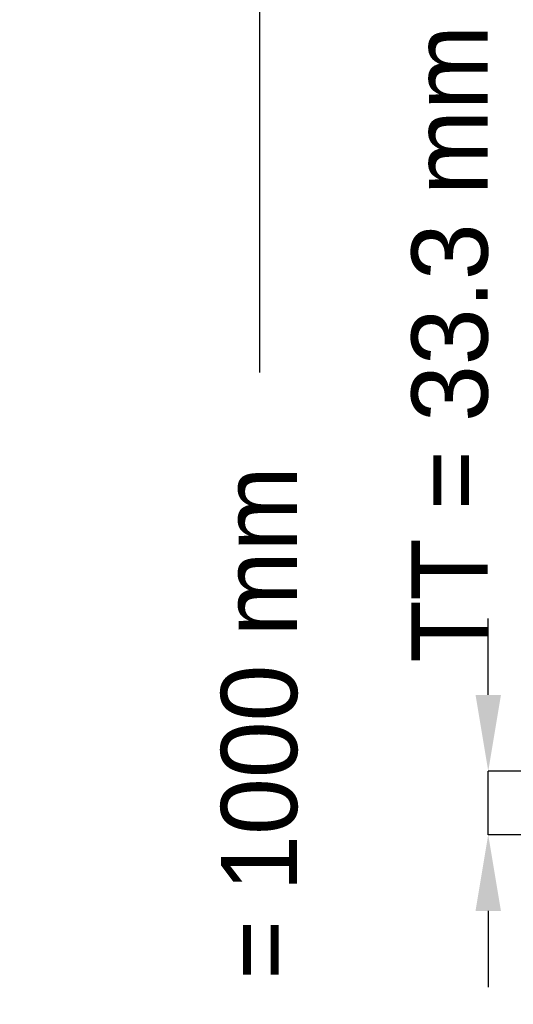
# Model space of a CAD drawing. Header units: millimetres. Extents: x -696 to 511, y -500 to 878.
# Tile 4 of 22: x -696 to -437, y -122 to 394. Entities that reach past the tile are written whole.
import ezdxf

# ---------------------------------------------------------------- set-up
doc = ezdxf.new("R2010")
doc.units = ezdxf.units.MM
doc.layers.add('AM_5', color=3, linetype='Continuous', lineweight=25)
doc.dimstyles.new('ISO-25', dxfattribs={"dimtxt": 2.5, "dimasz": 2.5, "dimexe": 1.25, "dimexo": 0.625, "dimtad": 1, "dimtxsty": 'Standard', "dimcen": 2.5, "dimadec": 0, "dimazin": 0, "dimtfac": 1, "dimtmove": 0, "dimatfit": 3, "dimfxl": 1, "dimarcsym": 0})

# ---------------------------------------------------------------- blocks, each defined once
blk = doc.blocks.new('*D98')
at = {"layer": 'AM_5', "color": 0, "lineweight": -2}
for p, q in [((-350, 500), (-570, 500)), ((-570, 460), (-570, 208.94)), ((-570, -460), (-570, -208.94)), ((-350, -500), (-570, -500))]:
    blk.add_line(p, q, dxfattribs=at)
at = {"layer": 'AM_5', "color": 0}
for points in [[(-563.33, 460), (-576.67, 460), (-570, 500)], [(-576.67, -460), (-563.33, -460), (-570, -500)]]:
    blk.add_solid(points, dxfattribs=at)
at = {"layer": 'Defpoints', "color": 0}
for p in [(-350, 500), (-570, -500), (-350, -500)]:
    blk.add_point(p, dxfattribs=at)
at = {"layer": 'AM_5', "color": 0, "insert": (-570, 0), "char_height": 40, "attachment_point": 5, "rotation": 90}
blk.add_mtext('B = 1000 mm', dxfattribs=at)
blk = doc.blocks.new('*D99')
at = {"layer": 'AM_5', "color": 0, "lineweight": -2}
for p, q in [((-450, 40), (-450, 80)), ((-350, 0), (-450, 0)), ((-450, -33.33), (-450, 0)), ((-350, -33.33), (-450, -33.33)), ((-450, -73.33), (-450, -113.33))]:
    blk.add_line(p, q, dxfattribs=at)
at = {"layer": 'AM_5', "color": 0}
for points in [[(-456.67, 40), (-443.33, 40), (-450, 0)], [(-443.33, -73.33), (-456.67, -73.33), (-450, -33.33)]]:
    blk.add_solid(points, dxfattribs=at)
at = {"layer": 'Defpoints', "color": 0}
for p in [(-450, 0), (-350, 0), (-350, -33.33)]:
    blk.add_point(p, dxfattribs=at)
at = {"layer": 'AM_5', "color": 0, "insert": (-470, 224), "char_height": 40, "attachment_point": 5, "rotation": 90}
blk.add_mtext('TT = 33.3 mm', dxfattribs=at)

msp = doc.modelspace()

# ---------------------------------------------------------------- dimensions: what is measured, and where the dimension line sits
at = {"layer": 'AM_5'}
for base, p1, p2, text, picture, middle in [((-570, -500), (-350, 500), (-350, -500), 'B = 1000 mm', '*D98', (-570, 0)), ((-450, 0), (-350, -33.33), (-350, 0), 'TT = 33.3 mm', '*D99', (-470, 224))]:
    dim = msp.add_linear_dim(base=base, p1=p1, p2=p2, angle=90, text=text, dimstyle='ISO-25', override={"dimtxt": 40, "dimasz": 40, "dimexe": 0, "dimexo": 0, "dimgap": 12}, dxfattribs=at)
    dim.commit()
    dim.dimension.update_dxf_attribs({"geometry": picture, "text_midpoint": middle, "dimtype": 160, "text_rotation": 90})

doc.saveas('drawing.dxf')
